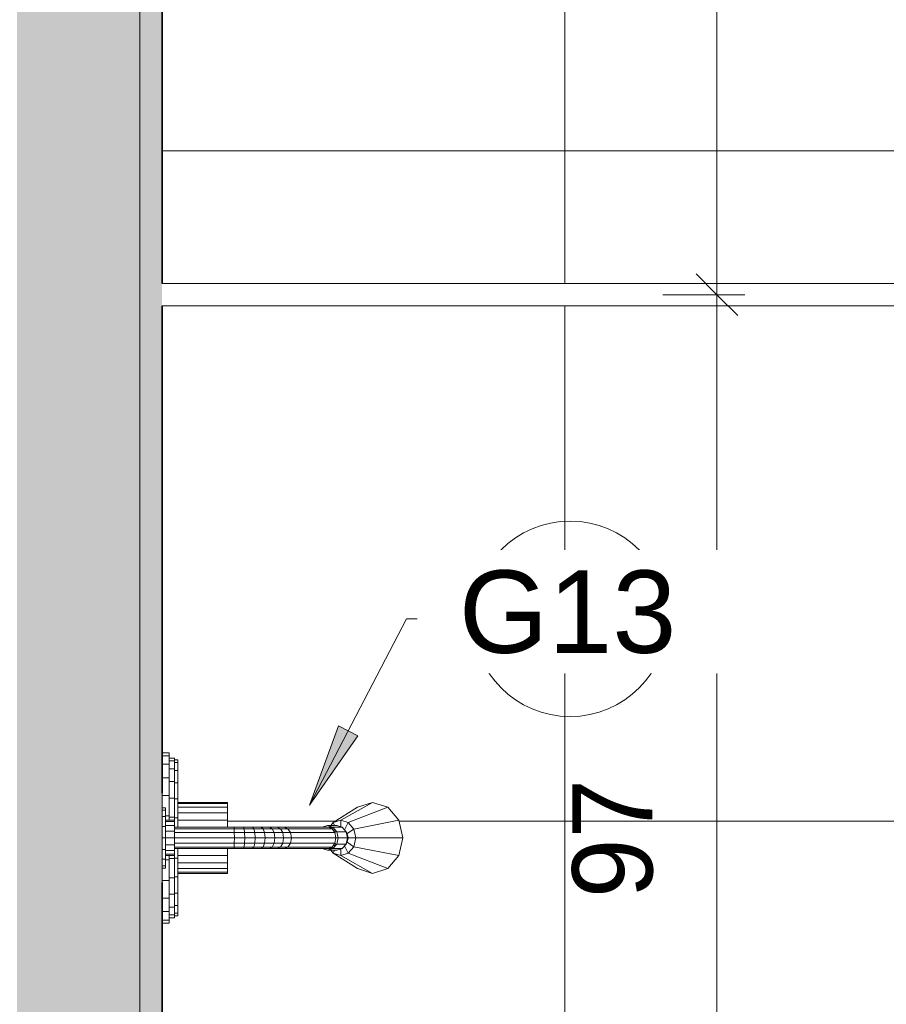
# Model space of a CAD drawing. Header units: metres. Extents: x -10.1 to 50.7, y -18 to 8.5.
# Tile 13 of 109: x -5.905 to -5.129, y -17.229 to -16.347. Entities that reach past the tile are written whole.
import ezdxf

# ---------------------------------------------------------------- set-up
doc = ezdxf.new("R2010")
doc.units = ezdxf.units.M
for name, color, linetype, lineweight in [('A-ANNO-DIMS', 4, 'Continuous', 18), ('A-ANNO-DIMS-25', 211, 'Continuous', 9), ('A-ANNO-KEYN', 231, 'Continuous', 9), ('A-FLOR-PATT', 8, 'Continuous', 18), ('A-WALL', 113, 'Continuous', 18), ('A-WALL-PATT', 111, 'Continuous', 35), ('G-IMPT', 8, 'Continuous', 18), ('P-SANR-FIXT', 6, 'Continuous', 18)]:
    doc.layers.add(name, color=color, linetype=linetype, lineweight=lineweight)
doc.styles.add('Arial_1', font='arial.ttf', dxfattribs={"height": 0.073765})
doc.styles.add('Century Gothic_2', font='GOTHIC.TTF', dxfattribs={"height": 0.071856})
doc.dimstyles.new('_Cotas_detalhamento_3_mm', dxfattribs={"dimscale": 0.3048, "dimtxt": 0.075, "dimasz": 0.123031, "dimexe": 0.082021, "dimexo": 0.246063, "dimgap": 0.123031, "dimtad": 1, "dimdec": 0, "dimlfac": 100, "dimzin": 0, "dimdsep": 46, "dimtxsty": 'Century Gothic_2', "dimblk1": 'OBLIQUE', "dimblk2": 'OBLIQUE', "dimsah": 1, "dimcen": 0.09, "dimdle": 0.410105, "dimazin": 0, "dimtfac": 1, "dimtdec": 4, "dimtix": 1, "dimtmove": 0, "dimatfit": 3, "dimfxl": 1, "dimtvp": 1, "dimtolj": 1, "dimtzin": 0, "dimarcsym": 2})
doc.dimstyles.new('_Cotas_detalhamento_3_mm_2', dxfattribs={"dimscale": 0.3048, "dimtxt": 0.075, "dimasz": 0.123031, "dimexe": 0.082021, "dimexo": 0.246063, "dimgap": 0.123031, "dimtad": 1, "dimdec": 0, "dimlfac": 100, "dimzin": 0, "dimdsep": 46, "dimtxsty": 'Century Gothic_2', "dimblk1": 'OBLIQUE', "dimblk2": 'OBLIQUE', "dimsah": 1, "dimcen": 0.09, "dimdle": 0.410105, "dimazin": 0, "dimtfac": 1, "dimtdec": 4, "dimtix": 1, "dimtmove": 0, "dimatfit": 3, "dimfxl": 1, "dimtvp": 1, "dimtolj": 1, "dimtzin": 0, "dimarcsym": 2})

# ---------------------------------------------------------------- blocks, each defined once
blk = doc.blocks.new('Kohler_-_K-T8226_Taboret_Shower_Trim_1533 - t8226_dxf-V9-PAGINAÇÃO DE PISO E LAYOUT DO VEST_ FEMININO')
at = {"layer": 'G-IMPT'}
for p, q in [((-0.00653, 0.07823), (-0.00653, 0.08458)), ((-0.00393, 0.07823), (-0.00393, 0.08458)), ((0.00368, 0.07823), (0.00368, 0.08458)), ((0.01579, 0.07823), (0.01579, 0.08458)), ((0.02977, 0.08458), (0.03157, 0.08458)), ((0.03157, 0.08458), (0.04269, 0.08458)), ((0.03157, 0.07823), (0.03157, 0.08458)), ((0.04269, 0.08458), (0.04474, 0.08458)), ((0.04269, 0.08141), (0.04269, 0.08458)), ((0.04269, 0.08141), (0.04474, 0.08141)), ((0.04474, 0.08458), (0.05059, 0.08458)), ((0.04474, 0.08141), (0.04474, 0.08458)), ((0.04474, 0.08141), (0.05059, 0.08141)), ((0.04995, 0.07823), (0.04995, 0.08141)), ((0.05059, 0.08458), (0.05935, 0.08458)), ((0.05059, 0.08141), (0.05059, 0.08458)), ((0.05059, 0.08141), (0.05935, 0.08141)), ((0.0538, 0.08141), (0.0538, 0.07347)), ((0.05501, 0.08141), (0.05501, 0.07347)), ((0.05845, 0.08141), (0.05845, 0.07347)), ((0.05935, 0.08458), (0.06967, 0.08458)), ((0.05935, 0.08141), (0.05935, 0.08458)), ((0.05935, 0.08141), (0.06967, 0.08141)), ((0.0636, 0.08141), (0.0636, 0.07347)), ((0.06967, 0.08458), (0.08, 0.08458)), ((0.06967, 0.08141), (0.06967, 0.08458)), ((0.06967, 0.08141), (0.08, 0.08141)), ((0.06967, 0.08141), (0.06967, 0.07347)), ((0.07575, 0.08141), (0.07575, 0.07347)), ((0.08, 0.08458), (0.08876, 0.08458)), ((0.08, 0.08141), (0.08, 0.08458)), ((0.08, 0.08141), (0.08876, 0.08141)), ((0.0809, 0.08141), (0.0809, 0.07347)), ((0.08434, 0.08141), (0.08434, 0.07347)), ((0.08555, 0.08141), (0.08555, 0.07347)), ((0.08876, 0.08458), (0.09461, 0.08458)), ((0.08876, 0.08141), (0.08876, 0.08458)), ((0.08876, 0.08141), (0.09461, 0.08141)), ((0.0894, 0.07823), (0.0894, 0.08141)), ((0.09666, 0.08458), (0.09461, 0.08458)), ((0.09461, 0.08141), (0.09461, 0.08458)), ((0.09666, 0.08141), (0.09461, 0.08141)), ((0.09666, 0.08458), (0.09666, 0.08141)), ((0.09666, 0.08458), (0.10777, 0.08458)), ((0.10777, 0.08458), (0.10958, 0.08458)), ((0.10777, 0.07823), (0.10777, 0.08458)), ((0.12356, 0.07823), (0.12356, 0.08458)), ((0.13567, 0.07823), (0.13567, 0.08458)), ((0.14328, 0.07823), (0.14328, 0.08458)), ((0.14587, 0.08458), (0.14587, 0.07823)), ((-0.00653, 0.07823), (-0.00393, 0.07823)), ((-0.00393, 0.07823), (0.00368, 0.07823)), ((-0.00176, 0.07823), (-0.00176, 0.07347)), ((-0.00176, 0.07347), (0.00067, 0.07347)), ((-0.00018, 0.07347), (-0.00018, 0.0703)), ((0.00067, 0.07823), (0.00067, 0.07347)), ((0.00067, 0.07347), (0.00781, 0.07347)), ((0.0022, 0.07347), (0.0022, 0.0703)), ((0.00368, 0.07823), (0.01579, 0.07823)), ((0.00781, 0.07823), (0.00781, 0.07347)), ((0.00781, 0.07347), (0.01916, 0.07347)), ((0.00918, 0.07347), (0.00918, 0.0703)), ((0.01579, 0.07823), (0.03157, 0.07823)), ((0.01916, 0.07823), (0.01916, 0.07347)), ((0.01916, 0.07347), (0.03396, 0.07347)), ((0.02028, 0.07347), (0.02028, 0.0703)), ((0.03157, 0.07823), (0.04995, 0.07823)), ((0.03396, 0.07823), (0.03396, 0.07347)), ((0.03396, 0.07347), (0.05119, 0.07347)), ((0.03475, 0.07347), (0.03475, 0.0703)), ((0.04995, 0.07823), (0.0538, 0.07823)), ((0.05119, 0.07823), (0.05119, 0.07347)), ((0.05119, 0.07347), (0.0538, 0.07347)), ((0.0516, 0.07347), (0.0516, 0.0703)), ((0.0538, 0.07347), (0.05501, 0.07347)), ((0.05501, 0.07347), (0.05845, 0.07347)), ((0.05845, 0.07347), (0.0636, 0.07347)), ((0.06015, 0.07347), (0.06015, 0.02011)), ((0.06145, 0.01996), (0.06145, 0.07347)), ((0.0636, 0.07347), (0.06967, 0.07347)), ((0.06487, 0.01985), (0.06487, 0.07347)), ((0.06967, 0.07347), (0.07575, 0.07347)), ((0.06967, 0.01981), (0.06967, 0.07347)), ((0.07448, 0.01985), (0.07448, 0.07347)), ((0.07575, 0.07347), (0.0809, 0.07347)), ((0.0779, 0.01996), (0.0779, 0.07347)), ((0.0792, 0.07347), (0.0792, 0.02011)), ((0.0809, 0.07347), (0.08434, 0.07347)), ((0.08555, 0.07347), (0.08434, 0.07347)), ((0.08555, 0.07823), (0.0894, 0.07823)), ((0.08555, 0.07347), (0.08816, 0.07347)), ((0.08775, 0.07347), (0.08775, 0.0703)), ((0.08816, 0.07823), (0.08816, 0.07347)), ((0.08816, 0.07347), (0.10539, 0.07347)), ((0.0894, 0.07823), (0.10777, 0.07823)), ((0.1046, 0.07347), (0.1046, 0.0703)), ((0.10539, 0.07823), (0.10539, 0.07347)), ((0.10539, 0.07347), (0.12019, 0.07347)), ((0.10777, 0.07823), (0.12356, 0.07823)), ((0.11907, 0.07347), (0.11907, 0.0703)), ((0.12019, 0.07823), (0.12019, 0.07347)), ((0.12019, 0.07347), (0.13154, 0.07347)), ((0.12356, 0.07823), (0.13567, 0.07823)), ((0.13017, 0.07347), (0.13017, 0.0703)), ((0.13154, 0.07823), (0.13154, 0.07347)), ((0.13154, 0.07347), (0.13868, 0.07347)), ((0.13567, 0.07823), (0.14328, 0.07823)), ((0.13714, 0.07347), (0.13714, 0.0703)), ((0.13868, 0.07823), (0.13868, 0.07347)), ((0.14111, 0.07347), (0.13868, 0.07347)), ((0.13952, 0.07347), (0.13952, 0.0703)), ((0.14111, 0.07823), (0.14111, 0.07347)), ((0.14587, 0.07823), (0.14328, 0.07823)), ((-0.00018, 0.0703), (0.0022, 0.0703)), ((0.0022, 0.0703), (0.00918, 0.0703)), ((0.00918, 0.0703), (0.02028, 0.0703)), ((0.02028, 0.0703), (0.03475, 0.0703)), ((0.03475, 0.0703), (0.0516, 0.0703)), ((0.03792, 0.0703), (0.03792, 0.02585)), ((0.03901, 0.0703), (0.03901, 0.02585)), ((0.04218, 0.0703), (0.04218, 0.02585)), ((0.04722, 0.0703), (0.04722, 0.02585)), ((0.0516, 0.0703), (0.06015, 0.0703)), ((0.0538, 0.0703), (0.0538, 0.02585)), ((0.0792, 0.0703), (0.08775, 0.0703)), ((0.08555, 0.0703), (0.08555, 0.02585)), ((0.08775, 0.0703), (0.1046, 0.0703)), ((0.09213, 0.0703), (0.09213, 0.02585)), ((0.09717, 0.0703), (0.09717, 0.02585)), ((0.10034, 0.0703), (0.10034, 0.02585)), ((0.10142, 0.0703), (0.10142, 0.02585)), ((0.1046, 0.0703), (0.11907, 0.0703)), ((0.11907, 0.0703), (0.13017, 0.0703)), ((0.13017, 0.0703), (0.13714, 0.0703)), ((0.13952, 0.0703), (0.13714, 0.0703)), ((0.03792, 0.02585), (0.03901, 0.02585)), ((0.03901, 0.02585), (0.04218, 0.02585)), ((0.04218, 0.02585), (0.04722, 0.02585)), ((0.04722, 0.02585), (0.0538, 0.02585)), ((0.0538, 0.02585), (0.06015, 0.02585)), ((0.06015, 0.02011), (0.06015, 0.01177)), ((0.06015, 0.02011), (0.06145, 0.01996)), ((0.06487, 0.01985), (0.06145, 0.01996)), ((0.06145, 0.01996), (0.06145, 0.01114)), ((0.06967, 0.01981), (0.06487, 0.01985)), ((0.06487, 0.01985), (0.06487, 0.01069)), ((0.07448, 0.01985), (0.06967, 0.01981)), ((0.06967, 0.01981), (0.06967, 0.01052)), ((0.0779, 0.01996), (0.07448, 0.01985)), ((0.07448, 0.01985), (0.07448, 0.01069)), ((0.0792, 0.02011), (0.0779, 0.01996)), ((0.0779, 0.01996), (0.0779, 0.01114)), ((0.0792, 0.02585), (0.08555, 0.02585)), ((0.0792, 0.02011), (0.0792, 0.01177)), ((0.08555, 0.02585), (0.09213, 0.02585)), ((0.09213, 0.02585), (0.09717, 0.02585)), ((0.09717, 0.02585), (0.10034, 0.02585)), ((0.10142, 0.02585), (0.10034, 0.02585)), ((0.06015, 0.01177), (0.06015, 0.00363)), ((0.06015, 0.01177), (0.06145, 0.01114)), ((0.06487, 0.01069), (0.06145, 0.01114)), ((0.06145, 0.01114), (0.06145, 0.00239)), ((0.06967, 0.01052), (0.06487, 0.01069)), ((0.06487, 0.01069), (0.06487, 0.00151)), ((0.07448, 0.01069), (0.06967, 0.01052)), ((0.06967, 0.01052), (0.06967, 0.00117)), ((0.0779, 0.01114), (0.07448, 0.01069)), ((0.07448, 0.01069), (0.07448, 0.00151)), ((0.0792, 0.01177), (0.0779, 0.01114)), ((0.0779, 0.01114), (0.0779, 0.00239)), ((0.0792, 0.01177), (0.0792, 0.00363)), ((0.06015, 0.00363), (0.06015, -0.00419)), ((0.06015, 0.00363), (0.06145, 0.00239)), ((0.06487, 0.00151), (0.06145, 0.00239)), ((0.06145, 0.00239), (0.06145, -0.00602)), ((0.06967, 0.00117), (0.06487, 0.00151)), ((0.06487, 0.00151), (0.06487, -0.00733)), ((0.07448, 0.00151), (0.06967, 0.00117)), ((0.06967, 0.00117), (0.06967, -0.00783)), ((0.0779, 0.00239), (0.07448, 0.00151)), ((0.07448, 0.00151), (0.07448, -0.00733)), ((0.0792, 0.00363), (0.0779, 0.00239)), ((0.0779, 0.00239), (0.0779, -0.00602)), ((0.0792, 0.00363), (0.0792, -0.00419)), ((0.06015, -0.00419), (0.06015, -0.0116)), ((0.06015, -0.00419), (0.06145, -0.00602)), ((0.06487, -0.00733), (0.06145, -0.00602)), ((0.06145, -0.00602), (0.06145, -0.01399)), ((0.06967, -0.00783), (0.06487, -0.00733)), ((0.06487, -0.00733), (0.06487, -0.0157)), ((0.07448, -0.00733), (0.06967, -0.00783)), ((0.06967, -0.00783), (0.06967, -0.01635)), ((0.0779, -0.00602), (0.07448, -0.00733)), ((0.07448, -0.00733), (0.07448, -0.0157)), ((0.0792, -0.00419), (0.0779, -0.00602)), ((0.0779, -0.00602), (0.0779, -0.01399)), ((0.0792, -0.00419), (0.0792, -0.0116)), ((0.06015, -0.0116), (0.06015, -0.0185)), ((0.06015, -0.0116), (0.06145, -0.01399)), ((0.06487, -0.0157), (0.06145, -0.01399)), ((0.06145, -0.01399), (0.06145, -0.02142)), ((0.06967, -0.01635), (0.06487, -0.0157)), ((0.06487, -0.0157), (0.06487, -0.02349)), ((0.07448, -0.0157), (0.06967, -0.01635)), ((0.06967, -0.01635), (0.06967, -0.02428)), ((0.0779, -0.01399), (0.07448, -0.0157)), ((0.07448, -0.0157), (0.07448, -0.02349)), ((0.0792, -0.0116), (0.0779, -0.01399)), ((0.0779, -0.01399), (0.0779, -0.02142)), ((0.0792, -0.0116), (0.0792, -0.0185)), ((0.06015, -0.0185), (0.06015, -0.02479)), ((0.06015, -0.0185), (0.06145, -0.02142)), ((0.06015, -0.02479), (0.06015, -0.06443)), ((0.06015, -0.02479), (0.06145, -0.02807)), ((0.06487, -0.02349), (0.06145, -0.02142)), ((0.06145, -0.02142), (0.06145, -0.02807)), ((0.06967, -0.02428), (0.06487, -0.02349)), ((0.06487, -0.02349), (0.06487, -0.0304)), ((0.07448, -0.02349), (0.06967, -0.02428)), ((0.06967, -0.02428), (0.06967, -0.03129)), ((0.0779, -0.02142), (0.07448, -0.02349)), ((0.07448, -0.02349), (0.07448, -0.0304)), ((0.0792, -0.0185), (0.0779, -0.02142)), ((0.0779, -0.02142), (0.0779, -0.02807)), ((0.0792, -0.02479), (0.0779, -0.02807)), ((0.0792, -0.0185), (0.0792, -0.02479)), ((0.0792, -0.02479), (0.0792, -0.06443)), ((0.06487, -0.0304), (0.06145, -0.02807)), ((0.06145, -0.02807), (0.06145, -0.06782)), ((0.06967, -0.03129), (0.06487, -0.0304)), ((0.06487, -0.0304), (0.06487, -0.07024)), ((0.07448, -0.0304), (0.06967, -0.03129)), ((0.06967, -0.03129), (0.06967, -0.07116)), ((0.0779, -0.02807), (0.07448, -0.0304)), ((0.07448, -0.0304), (0.07448, -0.07024)), ((0.0779, -0.02807), (0.0779, -0.06782)), ((0.05856, -0.06367), (0.06005, -0.05895)), ((0.06005, -0.05895), (0.06005, -0.06737)), ((0.0793, -0.05895), (0.08079, -0.06367)), ((0.0793, -0.05895), (0.0793, -0.06737)), ((0.05593, -0.06871), (0.04218, -0.09058)), ((0.0538, -0.07544), (0.05593, -0.06871)), ((0.05593, -0.06871), (0.05856, -0.06648)), ((0.05856, -0.07), (0.05593, -0.06871)), ((0.06005, -0.06838), (0.05856, -0.06367)), ((0.05856, -0.06367), (0.05856, -0.07208)), ((0.05989, -0.06787), (0.06005, -0.06737)), ((0.06005, -0.06737), (0.06098, -0.06658)), ((0.06005, -0.06737), (0.0625, -0.06857)), ((0.06412, -0.07183), (0.06005, -0.06838)), ((0.06005, -0.06838), (0.06005, -0.07679)), ((0.06015, -0.06443), (0.06145, -0.06782)), ((0.06487, -0.07024), (0.06145, -0.06782)), ((0.0623, -0.07029), (0.06278, -0.06877)), ((0.0628, -0.06878), (0.0628, -0.07071)), ((0.06361, -0.07139), (0.06495, -0.07025)), ((0.06967, -0.07116), (0.06487, -0.07024)), ((0.07448, -0.07024), (0.06967, -0.07116)), ((0.0744, -0.07025), (0.07574, -0.07139)), ((0.0779, -0.06782), (0.07448, -0.07024)), ((0.0793, -0.06838), (0.07523, -0.07183)), ((0.07655, -0.06878), (0.07655, -0.07071)), ((0.07657, -0.06877), (0.07705, -0.07029)), ((0.0793, -0.06737), (0.07685, -0.06857)), ((0.0792, -0.06443), (0.0779, -0.06782)), ((0.07837, -0.06658), (0.0793, -0.06737)), ((0.08079, -0.06367), (0.0793, -0.06838)), ((0.0793, -0.06737), (0.07946, -0.06787)), ((0.0793, -0.06838), (0.0793, -0.07679)), ((0.08079, -0.06367), (0.08079, -0.07208)), ((0.08079, -0.06648), (0.08342, -0.06871)), ((0.08079, -0.07), (0.08342, -0.06871)), ((0.08342, -0.06871), (0.09717, -0.09058)), ((0.08342, -0.06871), (0.08555, -0.07544)), ((0.0538, -0.07544), (0.03792, -0.10405)), ((0.05593, -0.08217), (0.0538, -0.07544)), ((0.05963, -0.07544), (0.0538, -0.07544)), ((0.06257, -0.07892), (0.05593, -0.08217)), ((0.06005, -0.07679), (0.05856, -0.07208)), ((0.06412, -0.08024), (0.06005, -0.07679)), ((0.06967, -0.07309), (0.06412, -0.07183)), ((0.06412, -0.07183), (0.06412, -0.08024)), ((0.06967, -0.07116), (0.06967, -0.07309)), ((0.06967, -0.07309), (0.07523, -0.07183)), ((0.06967, -0.07309), (0.06967, -0.0815)), ((0.07523, -0.07183), (0.07523, -0.08024)), ((0.0793, -0.07679), (0.07523, -0.08024)), ((0.07678, -0.07892), (0.08342, -0.08217)), ((0.08079, -0.07208), (0.0793, -0.07679)), ((0.07972, -0.07544), (0.08555, -0.07544)), ((0.08555, -0.07544), (0.08342, -0.08217)), ((0.08555, -0.07544), (0.10142, -0.10405)), ((0.05593, -0.08217), (0.04218, -0.11751)), ((0.06174, -0.0871), (0.0538, -0.12736)), ((0.06174, -0.0871), (0.05593, -0.08217)), ((0.06571, -0.08127), (0.06174, -0.0871)), ((0.06174, -0.0871), (0.06967, -0.08891)), ((0.06412, -0.08024), (0.06967, -0.0815)), ((0.06571, -0.08127), (0.06462, -0.08036)), ((0.06571, -0.0806), (0.06571, -0.08127)), ((0.06571, -0.08127), (0.06967, -0.08217)), ((0.06967, -0.0815), (0.07523, -0.08024)), ((0.06967, -0.08217), (0.07364, -0.08127)), ((0.06967, -0.0815), (0.06967, -0.08217)), ((0.06967, -0.08217), (0.06967, -0.08891)), ((0.06967, -0.08891), (0.07761, -0.0871)), ((0.07473, -0.08035), (0.07364, -0.08127)), ((0.07364, -0.0806), (0.07364, -0.08127)), ((0.07364, -0.08127), (0.07761, -0.0871)), ((0.08342, -0.08217), (0.07761, -0.0871)), ((0.07761, -0.0871), (0.08555, -0.12736)), ((0.08342, -0.08217), (0.09717, -0.11751)), ((0.03792, -0.10405), (0.04218, -0.09058)), ((0.03792, -0.10405), (0.04218, -0.09058)), ((0.06967, -0.08891), (0.06967, -0.13097)), ((0.09717, -0.09058), (0.10142, -0.10405)), ((0.09717, -0.09058), (0.10142, -0.10405)), ((0.04218, -0.11751), (0.03792, -0.10405)), ((0.04218, -0.11751), (0.03792, -0.10405)), ((0.10142, -0.10405), (0.09717, -0.11751)), ((0.10142, -0.10405), (0.09717, -0.11751)), ((0.0538, -0.12736), (0.04218, -0.11751)), ((0.0538, -0.12736), (0.04218, -0.11751)), ((0.09717, -0.11751), (0.08555, -0.12736)), ((0.09717, -0.11751), (0.08555, -0.12736)), ((0.0538, -0.12736), (0.06967, -0.13097)), ((0.06967, -0.13097), (0.0538, -0.12736)), ((0.06967, -0.13097), (0.08555, -0.12736)), ((0.06967, -0.13097), (0.08555, -0.12736))]:
    blk.add_line(p, q, dxfattribs=at)
blk = doc.blocks.new('Kohler_-_K-T8226_Taboret_Shower_Trim_1533 - Kohler_-_K-T8226_Taboret_Shower_Trim_1533-V10-PAGINAÇÃO DE PISO E LAYOUT DO VEST_ FEMININO')
blk.add_blockref('Kohler_-_K-T8226_Taboret_Shower_Trim_1533 - t8226_dxf-V9-PAGINAÇÃO DE PISO E LAYOUT DO VEST_ FEMININO', (0.00518, 0))
blk = doc.blocks.new('DIMBLOCK22-PAGINAÇÃO DE PISO E LAYOUT DO VEST_ FEMININO')
at = {"layer": 'A-ANNO-DIMS-25', "lineweight": 18}
for p, q in [((-5.28026, -15.60842), (-5.29901, -15.58967)), ((-5.28026, -15.60842), (-5.26151, -15.62717)), ((-5.28026, -16.59337), (-5.29901, -16.57462)), ((-5.28026, -16.59337), (-5.26151, -16.61212))]:
    blk.add_line(p, q, dxfattribs=at)
at = {"layer": 'A-ANNO-DIMS-25'}
for p, q in [((-5.32875, -15.60842), (-5.25526, -15.60842)), ((-5.28026, -15.60842), (-5.32875, -15.60842)), ((-5.28026, -15.60842), (-5.28026, -16.59337)), ((-5.32875, -16.59337), (-5.25526, -16.59337)), ((-5.28026, -16.59337), (-5.32875, -16.59337))]:
    blk.add_line(p, q, dxfattribs=at)
at = {"layer": 'A-ANNO-DIMS-25', "color": 0, "insert": (-5.40986, -16.15685), "char_height": 0.071856, "width": 0.1342857, "attachment_point": 1, "rotation": 90, "line_spacing_factor": 0.984117, "style": 'Century Gothic_2'}
blk.add_mtext('98', dxfattribs=at)
blk = doc.blocks.new('_Oblique')
at = {"color": 0, "linetype": 'ByBlock', "lineweight": -2}
blk.add_line((-0.5, -0.5), (0.5, 0.5), dxfattribs=at)
blk = doc.blocks.new('DIMBLOCK23-PAGINAÇÃO DE PISO E LAYOUT DO VEST_ FEMININO')
at = {"layer": 'A-ANNO-DIMS-25', "lineweight": 18}
for p, q in [((-5.28026, -16.59337), (-5.29901, -16.57462)), ((-5.28026, -16.59337), (-5.26151, -16.61212)), ((-5.28026, -17.56217), (-5.29901, -17.54342)), ((-5.28026, -17.56217), (-5.26151, -17.58092))]:
    blk.add_line(p, q, dxfattribs=at)
at = {"layer": 'A-ANNO-DIMS-25'}
for p, q in [((-5.32875, -16.59337), (-5.25526, -16.59337)), ((-5.28026, -16.59337), (-5.32875, -16.59337)), ((-5.28026, -16.59337), (-5.28026, -17.68717)), ((-5.32875, -17.56217), (-5.25526, -17.56217)), ((-5.28026, -17.56217), (-5.32875, -17.56217))]:
    blk.add_line(p, q, dxfattribs=at)
at = {"layer": 'A-ANNO-DIMS-25', "color": 0, "insert": (-5.40986, -17.13372), "char_height": 0.071856, "width": 0.1342857, "attachment_point": 1, "rotation": 90, "line_spacing_factor": 0.984117, "style": 'Century Gothic_2'}
blk.add_mtext('97', dxfattribs=at)
blk = doc.blocks.new('M_Identificador de nota-chave - Texto da nota-chave-86548-PAGINAÇÃO DE PISO E LAYOUT DO VEST_ FEMININO')
at = {"layer": 'A-ANNO-KEYN'}
blk.add_circle((0.000244, -0.000205), 0.0035, dxfattribs=at)

msp = doc.modelspace()

# ---------------------------------------------------------------- hatches: boundary and pattern name
at = {"layer": 'A-ANNO-KEYN'}
msp.add_hatch(color=256, dxfattribs=at).paths.add_polyline_path([(-5.64529, -17.05042), (-5.60186, -16.98848), (-5.61937, -16.97935)], flags=0)
at = {"layer": 'A-FLOR-PATT'}
h = msp.add_hatch(dxfattribs=at)
h.set_pattern_fill('FP_2', color=256, style=0, pattern_type=2)
h.set_pattern_definition([(0, (-7.217, -19.465), (0, 0.6), []), (90, (-7.217, -19.465), (-0.6, 4e-17), [])])
h.paths.add_polyline_path([(-5.77727, -17.56217), (-4.48727, -17.56217), (-4.48727, -17.43467), (-4.46727, -17.43467), (-4.46727, -17.56217), (-3.66386, -17.56217), (-3.66386, -15.13217), (-2.82386, -15.13217), (-2.82386, -17.56217), (-2.03727, -17.56217), (-2.03727, -17.50217), (-2.01727, -17.50217), (-2.01727, -17.56217), (-0.72727, -17.56217), (-0.72727, -17.44788), (-0.73029, -17.44788), (-0.73527, -17.42788), (-0.83686, -17.42774), (-0.8504, -17.42774), (-0.85196, -17.42754), (-0.85518, -17.42591), (-0.85644, -17.42495), (-0.85841, -17.42195), (-0.85903, -17.42046), (-0.85924, -17.41689), (-0.85888, -17.41494), (-0.85735, -17.41199), (-0.85532, -17.40954), (-0.83423, -17.38612), (-0.89571, -17.38612), (-0.89604, -17.3871), (-0.8975, -17.39061), (-0.90267, -17.39898), (-0.9058, -17.40235), (-0.91035, -17.40635), (-0.91655, -17.41002), (-0.91839, -17.41094), (-0.92341, -17.41264), (-0.92881, -17.41369), (-0.93366, -17.41401), (-0.94105, -17.41313), (-0.94605, -17.41246), (-0.95589, -17.4082), (-0.96374, -17.40206), (-0.97001, -17.39374), (-0.97401, -17.38358), (-0.9753, -17.37365), (-0.97393, -17.3632), (-0.96994, -17.35346), (-0.96294, -17.34461), (-0.95519, -17.33869), (-0.94605, -17.33483), (-0.93366, -17.33328), (-0.92638, -17.33406), (-0.92176, -17.3352), (-0.91786, -17.33656), (-0.91121, -17.3404), (-0.90874, -17.34213), (-0.90277, -17.34821), (-0.90193, -17.34911), (-0.89663, -17.35856), (-0.89582, -17.36112), (-0.81506, -17.36138), (-0.81189, -17.36131), (-0.76108, -17.30454), (-0.89402, -17.30454), (-0.91852, -17.30131), (-0.94135, -17.29186), (-0.96095, -17.27682), (-0.97599, -17.25721), (-0.98545, -17.23439), (-0.98867, -17.20795), (-0.98867, -17.17463), (-1.06547, -17.18346), (-1.09087, -17.21373), (-1.11627, -17.22813), (-1.14167, -17.23493), (-1.16717, -17.23943), (-1.19247, -17.24164), (-1.24308, -17.23721), (-1.29407, -17.22355), (-1.34487, -17.20506), (-1.39567, -17.18137), (-1.44647, -17.14613), (-1.47187, -17.12073), (-1.48457, -17.09873), (-1.49727, -17.06384), (-1.49727, -17.03844), (-1.48457, -17.00355), (-1.47187, -16.98155), (-1.44647, -16.95615), (-1.39567, -16.92091), (-1.34487, -16.89722), (-1.29407, -16.87873), (-1.24308, -16.86507), (-1.19247, -16.86064), (-1.16717, -16.86285), (-1.14167, -16.86735), (-1.11627, -16.87416), (-1.09087, -16.88855), (-1.06547, -16.91882), (-0.98867, -16.92765), (-0.98867, -16.89239), (-0.98545, -16.86789), (-0.97599, -16.84507), (-0.96095, -16.82547), (-0.94135, -16.81043), (-0.91852, -16.80097), (-0.89402, -16.79775), (-0.72727, -16.79775), (-0.72727, -16.60337), (-1.48436, -16.60337), (-1.49346, -16.7079), (-1.49552, -16.71206), (-1.49832, -16.71486), (-1.49936, -16.71543), (-1.50424, -16.71683), (-1.77364, -16.71698), (-1.77817, -16.71566), (-1.77998, -16.71451), (-1.78199, -16.71216), (-1.78258, -16.71123), (-1.7841, -16.70762), (-1.79354, -16.60337), (-2.01727, -16.60337), (-2.01727, -16.90217), (-2.03727, -16.90217), (-2.03727, -16.48467), (-2.01727, -16.48467), (-2.01727, -16.58337), (-0.72727, -16.58337), (-0.72727, -16.46293), (-0.73029, -16.46293), (-0.73527, -16.44293), (-0.83686, -16.44279), (-0.8504, -16.44279), (-0.85196, -16.44259), (-0.85518, -16.44096), (-0.85644, -16.44), (-0.85841, -16.437), (-0.85903, -16.43551), (-0.85924, -16.43194), (-0.85888, -16.42999), (-0.85735, -16.42704), (-0.85532, -16.42459), (-0.83423, -16.40117), (-0.89571, -16.40117), (-0.89604, -16.40215), (-0.8975, -16.40566), (-0.90267, -16.41403), (-0.9058, -16.4174), (-0.91035, -16.4214), (-0.9154, -16.42447), (-0.91839, -16.42599), (-0.92341, -16.42769), (-0.92881, -16.42874), (-0.93366, -16.42906), (-0.94105, -16.42818), (-0.94705, -16.42709), (-0.95589, -16.42325), (-0.96374, -16.41711), (-0.97016, -16.40843), (-0.97395, -16.3991), (-0.9753, -16.3887), (-0.97393, -16.37825), (-0.96994, -16.36851), (-0.96294, -16.35966), (-0.95519, -16.35374), (-0.94605, -16.34988), (-0.93366, -16.34833), (-0.92638, -16.34911), (-0.92176, -16.35025), (-0.91786, -16.35161), (-0.91121, -16.35545), (-0.90874, -16.35718), (-0.90277, -16.36326), (-0.90147, -16.36493), (-0.89663, -16.37361), (-0.89582, -16.37617), (-0.81506, -16.37643), (-0.81189, -16.37636), (-0.76108, -16.31959), (-0.89402, -16.31959), (-0.91852, -16.31636), (-0.94135, -16.30691), (-0.96095, -16.29187), (-0.97599, -16.27226), (-0.98545, -16.24944), (-0.98867, -16.223), (-0.98867, -16.18968), (-1.06547, -16.19851), (-1.09087, -16.22878), (-1.11627, -16.24318), (-1.14167, -16.24998), (-1.16717, -16.25448), (-1.19247, -16.25669), (-1.24308, -16.25226), (-1.29407, -16.2386), (-1.34487, -16.22011), (-1.39567, -16.19642), (-1.44647, -16.16118), (-1.47187, -16.13578), (-1.48457, -16.11378), (-1.49727, -16.07889), (-1.49727, -16.05349), (-1.48457, -16.0186), (-1.47187, -15.9966), (-1.44647, -15.9712), (-1.39567, -15.93596), (-1.34487, -15.91227), (-1.29407, -15.89378), (-1.24308, -15.88012), (-1.19247, -15.87569), (-1.16717, -15.8779), (-1.14167, -15.8824), (-1.11627, -15.88921), (-1.09087, -15.9036), (-1.06547, -15.93387), (-0.98867, -15.9427), (-0.98867, -15.90744), (-0.98545, -15.88294), (-0.97599, -15.86012), (-0.96095, -15.84052), (-0.94135, -15.82548), (-0.91852, -15.81602), (-0.89402, -15.8128), (-0.72727, -15.8128), (-0.72727, -15.61842), (-1.48436, -15.61842), (-1.49341, -15.72284), (-1.49552, -15.72711), (-1.49848, -15.73003), (-1.49895, -15.73036), (-1.50424, -15.73188), (-1.77364, -15.73203), (-1.77817, -15.73071), (-1.77998, -15.72956), (-1.78199, -15.72721), (-1.78258, -15.72628), (-1.7841, -15.72267), (-1.79354, -15.61842), (-2.01727, -15.61842), (-2.01727, -15.88467), (-2.03727, -15.88467), (-2.03727, -15.49717), (-2.01727, -15.49717), (-2.01727, -15.59842), (-0.72727, -15.59842), (-0.72727, -15.48293), (-0.73029, -15.48293), (-0.73527, -15.46293), (-0.83686, -15.46279), (-0.8504, -15.46279), (-0.85196, -15.46259), (-0.85518, -15.46096), (-0.85644, -15.46), (-0.85841, -15.457), (-0.85903, -15.45551), (-0.85924, -15.45194), (-0.85888, -15.44999), (-0.85735, -15.44704), (-0.85532, -15.44459), (-0.83423, -15.42117), (-0.89571, -15.42117), (-0.89604, -15.42215), (-0.8975, -15.42566), (-0.90267, -15.43403), (-0.90815, -15.43965), (-0.91015, -15.44127), (-0.9154, -15.44447), (-0.91839, -15.44599), (-0.92341, -15.44769), (-0.92881, -15.44874), (-0.93366, -15.44906), (-0.94105, -15.44818), (-0.94705, -15.44709), (-0.95589, -15.44325), (-0.96374, -15.43711), (-0.97016, -15.42843), (-0.97395, -15.4191), (-0.9753, -15.4087), (-0.97367, -15.3976), (-0.96994, -15.38851), (-0.96294, -15.37966), (-0.95519, -15.37374), (-0.94605, -15.36988), (-0.93366, -15.36833), (-0.92638, -15.36911), (-0.92176, -15.37025), (-0.91786, -15.37161), (-0.91121, -15.37545), (-0.90874, -15.37718), (-0.90277, -15.38326), (-0.90147, -15.38493), (-0.89663, -15.39361), (-0.89582, -15.39617), (-0.81506, -15.39643), (-0.81189, -15.39636), (-0.76108, -15.33959), (-0.89402, -15.33959), (-0.91852, -15.33636), (-0.94135, -15.32691), (-0.96095, -15.31187), (-0.97599, -15.29226), (-0.98545, -15.26944), (-0.98867, -15.243), (-0.98867, -15.20968), (-1.06547, -15.21851), (-1.09087, -15.24878), (-1.11627, -15.26318), (-1.14167, -15.26998), (-1.16717, -15.27448), (-1.19247, -15.27669), (-1.24308, -15.27226), (-1.29407, -15.2586), (-1.34487, -15.24011), (-1.39567, -15.21642), (-1.44647, -15.18118), (-1.47187, -15.15578), (-1.48457, -15.13378), (-1.49727, -15.09889), (-1.49727, -15.07349), (-1.48457, -15.0386), (-1.47187, -15.0166), (-1.44647, -14.9912), (-1.39567, -14.95596), (-1.34487, -14.93227), (-1.29407, -14.91378), (-1.24308, -14.90012), (-1.19247, -14.89569), (-1.16717, -14.8979), (-1.14167, -14.9024), (-1.11627, -14.90921), (-1.09087, -14.9236), (-1.06547, -14.95387), (-0.98867, -14.9627), (-0.98867, -14.92744), (-0.98545, -14.90294), (-0.97599, -14.88012), (-0.96095, -14.86052), (-0.94135, -14.84548), (-0.91852, -14.83602), (-0.89402, -14.8328), (-0.72727, -14.8328), (-0.72727, -14.63842), (-1.48436, -14.63842), (-1.49346, -14.74295), (-1.49553, -14.74712), (-1.49848, -14.75003), (-1.49895, -14.75036), (-1.50424, -14.75188), (-1.77364, -14.75203), (-1.77758, -14.75109), (-1.77998, -14.74956), (-1.78205, -14.74712), (-1.78258, -14.74628), (-1.7841, -14.74267), (-1.79354, -14.63842), (-2.01727, -14.63842), (-2.01727, -14.89717), (-2.03727, -14.89717), (-2.03727, -14.51842), (-2.01727, -14.51842), (-2.01727, -14.61842), (-0.72727, -14.61842), (-0.72727, -14.51918), (-0.73029, -14.51918), (-0.73527, -14.49918), (-0.83686, -14.49904), (-0.8504, -14.49904), (-0.85196, -14.49884), (-0.85518, -14.49721), (-0.85644, -14.49625), (-0.85841, -14.49325), (-0.85903, -14.49176), (-0.85924, -14.48819), (-0.85888, -14.48624), (-0.85735, -14.48329), (-0.85532, -14.48084), (-0.83423, -14.45742), (-0.89571, -14.45742), (-0.89604, -14.4584), (-0.89786, -14.46253), (-0.90267, -14.47028), (-0.9058, -14.47365), (-0.91035, -14.47765), (-0.9154, -14.48072), (-0.91839, -14.48224), (-0.92341, -14.48394), (-0.92881, -14.48499), (-0.93366, -14.48531), (-0.94105, -14.48443), (-0.94605, -14.48376), (-0.95589, -14.4795), (-0.96374, -14.47336), (-0.97001, -14.46504), (-0.97401, -14.45488), (-0.9753, -14.44495), (-0.97393, -14.4345), (-0.96994, -14.42476), (-0.96294, -14.41591), (-0.95519, -14.40999), (-0.94605, -14.40613), (-0.93366, -14.40458), (-0.92638, -14.40536), (-0.92176, -14.4065), (-0.91786, -14.40786), (-0.91121, -14.4117), (-0.90874, -14.41343), (-0.90277, -14.41951), (-0.90147, -14.42118), (-0.89663, -14.42986), (-0.89582, -14.43242), (-0.81506, -14.43268), (-0.81189, -14.43261), (-0.75801, -14.37298), (-0.754, -14.37043), (-0.74891, -14.37043), (-0.74356, -14.37377), (-0.74131, -14.37882), (-0.74131, -14.38148), (-0.74174, -14.38336), (-0.74441, -14.38755), (-0.79753, -14.44667), (-0.79798, -14.44919), (-0.8008, -14.4535), (-0.80424, -14.45602), (-0.80714, -14.45723), (-0.827, -14.47927), (-0.78341, -14.47921), (-0.76333, -14.47929), (-0.73527, -14.47918), (-0.73029, -14.45918), (-0.72727, -14.45918), (-0.72727, -13.65467), (-1.50436, -13.65467), (-1.5134, -13.75907), (-1.51552, -13.76336), (-1.51832, -13.76616), (-1.51936, -13.76673), (-1.52424, -13.76813), (-1.79364, -13.76828), (-1.79827, -13.7669), (-1.79998, -13.76581), (-1.80199, -13.76346), (-1.80258, -13.76253), (-1.8041, -13.75892), (-1.81354, -13.65467), (-2.01727, -13.65467), (-2.01727, -13.91842), (-2.03727, -13.91842), (-2.03727, -13.53467), (-2.01727, -13.53467), (-2.01727, -13.63467), (-0.72727, -13.63467), (-0.72727, -13.51543), (-0.73029, -13.51543), (-0.73527, -13.49543), (-0.83686, -13.49529), (-0.8504, -13.49529), (-0.85196, -13.49509), (-0.85518, -13.49346), (-0.85644, -13.4925), (-0.85841, -13.4895), (-0.85903, -13.48801), (-0.85924, -13.48444), (-0.85888, -13.48249), (-0.85735, -13.47954), (-0.85532, -13.47709), (-0.83423, -13.45367), (-0.89571, -13.45367), (-0.89604, -13.45465), (-0.8975, -13.45816), (-0.90267, -13.46653), (-0.9058, -13.4699), (-0.91035, -13.4739), (-0.9154, -13.47697), (-0.91839, -13.47849), (-0.92341, -13.48019), (-0.92881, -13.48124), (-0.93366, -13.48156), (-0.94105, -13.48068), (-0.94705, -13.47959), (-0.95589, -13.47575), (-0.96374, -13.46961), (-0.97016, -13.46093), (-0.97395, -13.4516), (-0.9753, -13.4412), (-0.97393, -13.43075), (-0.96994, -13.42101), (-0.96294, -13.41216), (-0.95519, -13.40624), (-0.94605, -13.40238), (-0.93366, -13.40083), (-0.92638, -13.40161), (-0.92176, -13.40275), (-0.91786, -13.40411), (-0.91121, -13.40795), (-0.90874, -13.40968), (-0.90277, -13.41576), (-0.90147, -13.41743), (-0.89663, -13.42611), (-0.89582, -13.42867), (-0.81506, -13.42893), (-0.81189, -13.42886), (-0.75801, -13.36923), (-0.75638, -13.36793), (-0.92352, -13.36793), (-0.94802, -13.3647), (-0.97084, -13.35525), (-0.99044, -13.34021), (-1.00549, -13.3206), (-1.01494, -13.29778), (-1.01817, -13.27134), (-1.01817, -13.23802), (-1.09497, -13.24685), (-1.12037, -13.27712), (-1.14577, -13.29152), (-1.17117, -13.29832), (-1.19667, -13.30282), (-1.22197, -13.30503), (-1.27258, -13.3006), (-1.32357, -13.28694), (-1.37437, -13.26845), (-1.42517, -13.24476), (-1.47597, -13.20952), (-1.50137, -13.18412), (-1.51427, -13.16157), (-1.52677, -13.12723), (-1.52677, -13.10183), (-1.51407, -13.06694), (-1.50137, -13.04494), (-1.47597, -13.01954), (-1.42517, -12.9843), (-1.37437, -12.96061), (-1.32357, -12.94212), (-1.27258, -12.92846), (-1.22197, -12.92403), (-1.19667, -12.92624), (-1.17117, -12.93074), (-1.14577, -12.93755), (-1.12037, -12.95194), (-1.09497, -12.98221), (-1.01817, -12.99104), (-1.01817, -12.95578), (-1.01494, -12.93128), (-1.00549, -12.90846), (-0.99044, -12.88886), (-0.97084, -12.87381), (-0.94802, -12.86436), (-0.92352, -12.86113), (-0.72727, -12.86113), (-0.72727, -12.66459), (-2.01727, -12.66459), (-2.01727, -12.93467), (-2.03727, -12.93467), (-2.03727, -12.66459), (-3.29969, -12.66459), (-3.29969, -12.96744), (-3.3031, -12.99333), (-3.31309, -13.01744), (-3.32898, -13.03815), (-3.34969, -13.05405), (-3.37381, -13.06404), (-3.39969, -13.06744), (-4.61969, -13.06744), (-4.61969, -13.26459), (-7.21727, -13.26459), (-7.21727, -15.26459), (-5.92727, -15.26459), (-5.92727, -14.16459), (-5.77727, -14.16459), (-5.77727, -14.21556), (-4.56727, -14.21556), (-4.54139, -14.21897), (-4.51727, -14.22896), (-4.49656, -14.24485), (-4.48067, -14.26556), (-4.47068, -14.28968), (-4.46727, -14.31556), (-4.46727, -14.85842), (-4.48727, -14.85842), (-4.48727, -14.63842), (-5.77727, -14.63842), (-5.77727, -15.04092), (-5.77092, -15.04092), (-5.77092, -15.04569), (-5.76616, -15.04569), (-5.76616, -15.04727), (-5.76299, -15.04727), (-5.76299, -15.08537), (-5.71854, -15.08537), (-5.71854, -15.1076), (-5.63374, -15.1075), (-5.62817, -15.10601), (-5.62621, -15.10601), (-5.62398, -15.10338), (-5.60211, -15.08963), (-5.58865, -15.08537), (-5.57518, -15.08963), (-5.56533, -15.10125), (-5.56172, -15.11712), (-5.56533, -15.133), (-5.57518, -15.14462), (-5.58865, -15.14887), (-5.60211, -15.14462), (-5.62398, -15.13087), (-5.62621, -15.12824), (-5.62903, -15.12824), (-5.63407, -15.12665), (-5.71854, -15.12665), (-5.71854, -15.14887), (-5.76299, -15.14887), (-5.76299, -15.18697), (-5.76616, -15.18697), (-5.76616, -15.18856), (-5.77092, -15.18856), (-5.77092, -15.19332), (-5.77727, -15.19332), (-5.77727, -15.59842), (-4.48727, -15.59842), (-4.48727, -15.45842), (-4.46727, -15.45842), (-4.46727, -15.88337), (-4.48727, -15.88337), (-4.48727, -15.61842), (-5.77727, -15.61842), (-5.77727, -16.02352), (-5.77092, -16.02352), (-5.77092, -16.02828), (-5.76616, -16.02828), (-5.76616, -16.02987), (-5.76299, -16.02987), (-5.76299, -16.06797), (-5.71854, -16.06797), (-5.71854, -16.09019), (-5.63374, -16.09009), (-5.62817, -16.0886), (-5.62621, -16.0886), (-5.62398, -16.08597), (-5.60211, -16.07222), (-5.58865, -16.06797), (-5.57518, -16.07222), (-5.56533, -16.08384), (-5.56172, -16.09972), (-5.56533, -16.11559), (-5.57518, -16.12721), (-5.58865, -16.13147), (-5.60211, -16.12721), (-5.62398, -16.11346), (-5.62621, -16.11083), (-5.62903, -16.11083), (-5.63461, -16.10924), (-5.71854, -16.10924), (-5.71854, -16.13147), (-5.76299, -16.13147), (-5.76299, -16.16957), (-5.76616, -16.16957), (-5.76616, -16.17115), (-5.77092, -16.17115), (-5.77092, -16.17592), (-5.77727, -16.17592), (-5.77711, -16.58337), (-4.48727, -16.58337), (-4.48727, -16.48337), (-4.46727, -16.48337), (-4.46727, -16.83467), (-4.48727, -16.83467), (-4.48727, -16.60337), (-5.77727, -16.60337), (-5.77727, -17.00353), (-5.77092, -17.00353), (-5.77092, -17.0083), (-5.76616, -17.0083), (-5.76616, -17.00988), (-5.76299, -17.00988), (-5.76299, -17.04798), (-5.71854, -17.04798), (-5.71854, -17.07021), (-5.63374, -17.07011), (-5.62826, -17.06862), (-5.62621, -17.06862), (-5.62398, -17.06598), (-5.60211, -17.05224), (-5.58865, -17.04798), (-5.57518, -17.05224), (-5.56519, -17.06446), (-5.56172, -17.07973), (-5.56533, -17.09561), (-5.57518, -17.10723), (-5.58865, -17.11148), (-5.60211, -17.10723), (-5.62398, -17.09348), (-5.62621, -17.09085), (-5.62903, -17.09085), (-5.63407, -17.08926), (-5.71854, -17.08926), (-5.71854, -17.11148), (-5.76299, -17.11148), (-5.76299, -17.14958), (-5.76616, -17.14958), (-5.76616, -17.15117), (-5.77092, -17.15117), (-5.77092, -17.15593), (-5.77727, -17.15593), (-5.77727, -17.3897)], flags=0)
h.paths.add_polyline_path([(-0.77232, -17.40803), (-0.73527, -17.40788), (-0.73029, -17.38788), (-0.72727, -17.38788), (-0.72727, -17.30454), (-0.74264, -17.30454), (-0.74131, -17.30752), (-0.74131, -17.31018), (-0.74174, -17.31206), (-0.74441, -17.31625), (-0.79753, -17.37537), (-0.79798, -17.37789), (-0.8008, -17.3822), (-0.80424, -17.38472), (-0.80714, -17.38593), (-0.827, -17.40797), (-0.78341, -17.40791), (-0.77232, -17.40803)], flags=0)
h.paths.add_polyline_path([(-2.61985, -16.6874), (-2.73463, -16.6874), (-2.73364, -16.67205), (-2.73077, -16.65719), (-2.72598, -16.6427), (-2.71942, -16.62892), (-2.71114, -16.6161), (-2.70131, -16.60442), (-2.69007, -16.5941), (-2.67762, -16.58527), (-2.66414, -16.57811), (-2.64987, -16.5727), (-2.63515, -16.56918), (-2.61985, -16.56752), (-2.61985, -16.67205)], flags=0)
h.paths.add_polyline_path([(-2.61985, -16.80729), (-2.61985, -16.6874), (-2.49463, -16.6874), (-2.49781, -16.71483), (-2.50717, -16.74081), (-2.52223, -16.76396), (-2.54217, -16.78306), (-2.56595, -16.79709), (-2.59231, -16.80531)], flags=0)
h.paths.add_polyline_path([(-0.77232, -16.42308), (-0.73527, -16.42293), (-0.73029, -16.40293), (-0.72727, -16.40293), (-0.72727, -16.31959), (-0.74263, -16.3196), (-0.74131, -16.32257), (-0.74131, -16.32523), (-0.74174, -16.32711), (-0.74441, -16.3313), (-0.79753, -16.39042), (-0.79839, -16.39365), (-0.80031, -16.39684), (-0.80424, -16.39977), (-0.80714, -16.40098), (-0.827, -16.42302), (-0.78341, -16.42296), (-0.77232, -16.42308)], flags=0)
h.paths.add_polyline_path([(-0.77232, -15.44308), (-0.73527, -15.44293), (-0.73029, -15.42293), (-0.72727, -15.42293), (-0.72727, -15.33959), (-0.74263, -15.3396), (-0.74131, -15.34257), (-0.74131, -15.34523), (-0.74174, -15.34711), (-0.74441, -15.3513), (-0.79753, -15.41042), (-0.79798, -15.41294), (-0.8008, -15.41725), (-0.80424, -15.41977), (-0.80714, -15.42098), (-0.827, -15.44302), (-0.78341, -15.44296), (-0.77232, -15.44308)], flags=0)
h.paths.add_polyline_path([(-4.26894, -14.76022), (-4.38371, -14.76022), (-4.38272, -14.74487), (-4.37985, -14.73001), (-4.37506, -14.71552), (-4.3685, -14.70174), (-4.36022, -14.68892), (-4.35039, -14.67724), (-4.33915, -14.66692), (-4.3267, -14.65809), (-4.31323, -14.65093), (-4.29896, -14.64552), (-4.28423, -14.642), (-4.26894, -14.64034), (-4.26894, -14.74487)], flags=0)
h.paths.add_polyline_path([(-4.26894, -14.88011), (-4.26894, -14.76022), (-4.14371, -14.76022), (-4.14689, -14.78765), (-4.15625, -14.81363), (-4.17131, -14.83678), (-4.19125, -14.85588), (-4.21503, -14.86991), (-4.24139, -14.87813)], flags=0)
h.paths.add_polyline_path([(-0.74679, -14.36168), (-0.93352, -14.36168), (-0.95802, -14.35845), (-0.98084, -14.349), (-1.00044, -14.33396), (-1.01549, -14.31435), (-1.02494, -14.29153), (-1.02817, -14.26509), (-1.02817, -14.23177), (-1.10497, -14.2406), (-1.13037, -14.27087), (-1.15577, -14.28527), (-1.18117, -14.29207), (-1.20667, -14.29657), (-1.23197, -14.29878), (-1.28258, -14.29435), (-1.33357, -14.28069), (-1.38437, -14.2622), (-1.43517, -14.23851), (-1.48597, -14.20327), (-1.51137, -14.17787), (-1.52407, -14.15587), (-1.53677, -14.12098), (-1.53677, -14.09558), (-1.52407, -14.06069), (-1.51137, -14.03869), (-1.48597, -14.01329), (-1.43517, -13.97805), (-1.38437, -13.95436), (-1.33357, -13.93587), (-1.28258, -13.92221), (-1.23197, -13.91778), (-1.20667, -13.91999), (-1.18117, -13.92449), (-1.15577, -13.9313), (-1.13037, -13.94569), (-1.10497, -13.97596), (-1.02817, -13.98479), (-1.02817, -13.94953), (-1.02494, -13.92503), (-1.01549, -13.90221), (-1.00044, -13.88261), (-0.98084, -13.86756), (-0.95802, -13.85811), (-0.93352, -13.85488), (-0.73727, -13.85488), (-0.73727, -14.36168), (-0.74505, -14.36168)], flags=0)
h.paths.add_polyline_path([(-0.77232, -13.47558), (-0.73527, -13.47543), (-0.73029, -13.45543), (-0.72727, -13.45543), (-0.72727, -13.36793), (-0.74679, -13.36801), (-0.74356, -13.37002), (-0.74131, -13.37507), (-0.74131, -13.37773), (-0.74174, -13.37961), (-0.74441, -13.3838), (-0.79753, -13.44292), (-0.79839, -13.44616), (-0.80031, -13.44934), (-0.80424, -13.45227), (-0.80714, -13.45348), (-0.827, -13.47552), (-0.78341, -13.47546), (-0.77232, -13.47558)], flags=0)
h.paths.add_polyline_path([(-5.76415, -13.21977), (-5.73713, -13.21825), (-5.71046, -13.21372), (-5.68445, -13.20623), (-5.65945, -13.19588), (-5.63577, -13.18279), (-5.6137, -13.16713), (-5.59352, -13.1491), (-5.57549, -13.12892), (-5.55868, -13.10477), (-5.54675, -13.08317), (-5.53579, -13.05609), (-5.5289, -13.03217), (-5.52423, -13.00304), (-5.5244, -13.00358), (-5.5295, -13.03217), (-5.53727, -13.05818), (-5.5479, -13.08318), (-5.56132, -13.10685), (-5.57549, -13.12685), (-5.59354, -13.14701), (-5.6137, -13.16505), (-5.63578, -13.1807), (-5.65945, -13.1938), (-5.68446, -13.20414), (-5.71046, -13.21165), (-5.73713, -13.21617), (-5.76415, -13.2177), (-5.79117, -13.21617), (-5.81784, -13.21165), (-5.8453, -13.20354), (-5.86885, -13.1938), (-5.89253, -13.18069), (-5.9146, -13.16505), (-5.93477, -13.147), (-5.95281, -13.12685), (-5.96846, -13.10475), (-5.98155, -13.08109), (-5.99191, -13.05604), (-5.9994, -13.03009), (-6.00393, -13.003), (-6.0039, -13.00568), (-5.9994, -13.03217), (-5.9919, -13.0582), (-5.98155, -13.08317), (-5.96845, -13.10687), (-5.95281, -13.12892), (-5.93476, -13.14911), (-5.9146, -13.16713), (-5.89252, -13.18279), (-5.86885, -13.19588), (-5.84384, -13.20623), (-5.81681, -13.2139), (-5.79117, -13.21825)], flags=0)
h.paths.add_polyline_path([(-6.22438, -13.01323), (-6.22437, -13.01315), (-6.22438, -13.01315)], flags=0)
h.paths.add_polyline_path([(-6.22286, -12.98627), (-6.22285, -12.98614), (-6.2244, -12.95892), (-6.22901, -12.93207), (-6.2364, -12.90641), (-6.24717, -12.88067), (-6.25985, -12.85774), (-6.27549, -12.83569), (-6.29393, -12.81515), (-6.3137, -12.79748), (-6.33691, -12.7812), (-6.36132, -12.76796), (-6.38446, -12.75838), (-6.41264, -12.75052), (-6.43713, -12.74636), (-6.46415, -12.74484), (-6.46415, -12.7451), (-6.43713, -12.74663), (-6.41046, -12.75115), (-6.38445, -12.75865), (-6.35945, -12.76899), (-6.33577, -12.7821), (-6.3137, -12.79774), (-6.29352, -12.81579), (-6.27522, -12.83633), (-6.25984, -12.85805), (-6.24675, -12.8817), (-6.23639, -12.90675), (-6.2289, -12.9327), (-6.22437, -12.9598), (-6.22286, -12.98614)], flags=0)
h.paths.add_polyline_path([(-6.70544, -12.98627), (-6.70388, -12.95912), (-6.69933, -12.93244), (-6.69179, -12.90644), (-6.68141, -12.88144), (-6.66826, -12.85776), (-6.65257, -12.83569), (-6.63446, -12.81551), (-6.61388, -12.79724), (-6.59203, -12.78182), (-6.56822, -12.76873), (-6.5429, -12.75838), (-6.51631, -12.75089), (-6.49117, -12.74663), (-6.49358, -12.74677), (-6.52003, -12.75152), (-6.54603, -12.75928), (-6.56885, -12.76873), (-6.59429, -12.78308), (-6.616, -12.79874), (-6.63564, -12.81648), (-6.6537, -12.83694), (-6.66897, -12.85868), (-6.68155, -12.88144), (-6.69219, -12.90742), (-6.69951, -12.93307), (-6.70395, -12.95944), (-6.70545, -12.98614)], flags=0)
h.paths.add_polyline_path([(-1.79326, -12.78462), (-1.79827, -12.78315), (-1.79998, -12.78206), (-1.80199, -12.77971), (-1.80258, -12.77878), (-1.8041, -12.77517), (-1.81332, -12.67114), (-1.81683, -12.66764), (-1.50083, -12.66736), (-1.50436, -12.6709), (-1.5134, -12.77532), (-1.51552, -12.77961), (-1.51848, -12.78253), (-1.51895, -12.78286), (-1.52424, -12.78438), (-1.79217, -12.78462)], flags=0)
at = {"layer": 'A-WALL-PATT'}
for points in [[(-5.79727, -17.71494), (-5.79727, -14.16459), (-5.90727, -14.16459), (-5.90727, -17.71494)], [(-5.79727, -17.71494), (-5.77727, -17.71494), (-5.77727, -14.16459), (-5.79727, -14.16459), (-5.79727, -17.3897)]]:
    msp.add_hatch(color=250, dxfattribs=at).paths.add_polyline_path(points, flags=0)

# ---------------------------------------------------------------- linework, layer by layer
at = {"layer": 'A-ANNO-KEYN'}
for p, q in [((-5.64529, -17.05042), (-5.55827, -16.88356)), ((-5.55827, -16.88356), (-5.51077, -16.88356)), ((-5.61937, -16.97935), (-5.64529, -17.05042)), ((-5.60186, -16.98848), (-5.61937, -16.97935)), ((-5.64529, -17.05042), (-5.60186, -16.98848))]:
    msp.add_line(p, q, dxfattribs=at)
at = {"layer": 'A-WALL'}
msp.add_line((-5.79727, -17.71494), (-5.79727, -14.16459), dxfattribs=at)
at = {"layer": 'A-WALL', "lineweight": 35}
for p, q in [((-5.77727, -16.58337), (-5.77727, -16.13584)), ((-5.77727, -17.03983), (-5.77727, -16.60337)), ((-5.77727, -17.56217), (-5.77727, -17.11963))]:
    msp.add_line(p, q, dxfattribs=at)
at = {"layer": 'A-WALL', "color": 7}
for p, q in [((-4.48727, -16.58337), (-5.77727, -16.58337)), ((-5.77727, -16.60337), (-4.48727, -16.60337))]:
    msp.add_line(p, q, dxfattribs=at)

# ---------------------------------------------------------------- block references
at = {"layer": 'A-ANNO-KEYN', "xscale": 24.99999999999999, "yscale": 24.99999999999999, "zscale": 24.99999999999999}
msp.add_blockref('M_Identificador de nota-chave - Texto da nota-chave-86548-PAGINAÇÃO DE PISO E LAYOUT DO VEST_ FEMININO', (-5.4179, -16.87844), dxfattribs=at)
at = {"layer": 'P-SANR-FIXT', "color": 7, "rotation": 90.00000000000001}
msp.add_blockref('Kohler_-_K-T8226_Taboret_Shower_Trim_1533 - Kohler_-_K-T8226_Taboret_Shower_Trim_1533-V10-PAGINAÇÃO DE PISO E LAYOUT DO VEST_ FEMININO', (-5.69269, -17.15459), dxfattribs=at)

# ---------------------------------------------------------------- dimensions: what is measured, and where the dimension line sits
at = {"layer": 'A-ANNO-DIMS', "lineweight": 9}
for base, p1, p2, dimstyle, override, picture, middle in [((-5.28026, -16.59337), (-5.25375, -15.60842), (-5.25375, -16.59337), '_Cotas_detalhamento_3_mm_2', {"dimpost": '<>', "dimfxl": 0.98495}, 'DIMBLOCK22-PAGINAÇÃO DE PISO E LAYOUT DO VEST_ FEMININO', (-5.3555, -16.10089)), ((-5.28026, -17.56217), (-5.25375, -16.59337), (-5.25375, -17.56217), '_Cotas_detalhamento_3_mm', {"dimpost": '<>', "dimfxl": 0.9688}, 'DIMBLOCK23-PAGINAÇÃO DE PISO E LAYOUT DO VEST_ FEMININO', (-5.3555, -17.07777))]:
    dim = msp.add_linear_dim(base=base, p1=p1, p2=p2, angle=90, dimstyle=dimstyle, override=override, dxfattribs=at)
    dim.commit()
    dim.dimension.update_dxf_attribs({"geometry": picture, "text_midpoint": middle})

# ---------------------------------------------------------------- next in the draw order: texts
at = {"layer": 'A-ANNO-KEYN', "insert": (-5.41402, -16.84029), "char_height": 0.073765, "width": 0.2322, "attachment_point": 2, "line_spacing_factor": 0.938532, "style": 'Arial_1', "bg_fill": 3, "box_fill_scale": 1.25, "bg_fill_color": 0, "bg_fill_transparency": 0}
msp.add_mtext('G13', dxfattribs=at)

doc.saveas('drawing.dxf')
